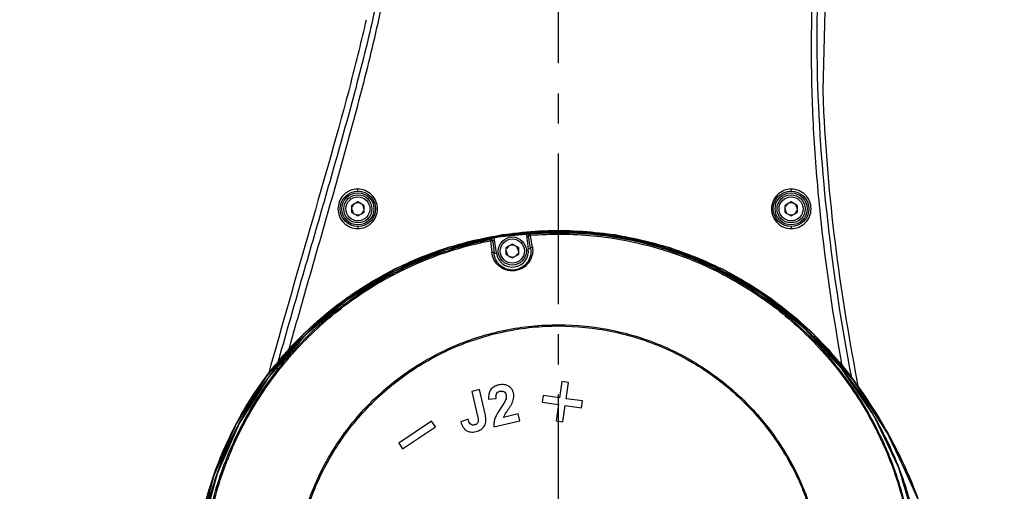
# Model space of a CAD drawing. Header units: millimetres. Extents: x 5828 to 6704, y 123 to 421.
# Tile 48 of 145: x 6415 to 6427, y 255 to 261. Entities that reach past the tile are written whole.
import ezdxf
from ezdxf import colors
from ezdxf.entities.mleader import LeaderData, LeaderLine
from ezdxf.math import Vec2, Vec3

# ---------------------------------------------------------------- set-up
doc = ezdxf.new("R2010")
doc.units = ezdxf.units.MM
doc.linetypes.add('CENTER', pattern=[0.6, 0.375, -0.075, 0.075, -0.075])
for name, color, linetype in [('中心线', 7, 'Continuous'), ('外形图', 7, 'Continuous'), ('多重引线', 7, 'Continuous'), ('尺寸标注', 7, 'Continuous')]:
    doc.layers.add(name, color=color, linetype=linetype)
doc.styles.add('微软雅黑', font='msyh.ttc', dxfattribs={"height": 1.5})
doc.dimstyles.new('尺寸标注_1_20比例', dxfattribs={"dimtxt": 1.5, "dimasz": 1.25, "dimexe": 0.5, "dimexo": 0.4, "dimgap": 0.5, "dimtad": 1, "dimdec": 1, "dimlfac": 20, "dimdsep": 46, "dimtxsty": '微软雅黑', "dimcen": 0.09, "dimadec": 0, "dimazin": 0, "dimtp": 0.01, "dimtm": 0.01, "dimtfac": 1, "dimtdec": 1, "dimtofl": 0, "dimtmove": 0, "dimatfit": 3, "dimfxl": 1, "dimtolj": 1, "dimarcsym": 0})

# ---------------------------------------------------------------- blocks, each defined once
blk = doc.blocks.new('*D1107')
at = {"layer": 'Defpoints', "color": 0}
for p in [(6396.354, 278.775), (6422.604, 233.66), (6422.604, 227.826)]:
    blk.add_point(p, dxfattribs=at)
at = {"layer": '尺寸标注', "color": 0, "lineweight": -2}
for p, q in [((6396.354, 278.375), (6396.354, 227.326)), ((6422.604, 233.26), (6422.604, 227.326)), ((6397.604, 227.826), (6421.354, 227.826))]:
    blk.add_line(p, q, dxfattribs=at)
at = {"layer": '尺寸标注', "color": 0}
for points in [[(6397.604, 228.034), (6397.604, 227.618), (6396.354, 227.826)], [(6421.354, 227.618), (6421.354, 228.034), (6422.604, 227.826)]]:
    blk.add_solid(points, dxfattribs=at)
at = {"layer": '尺寸标注', "color": 0, "insert": (6409.479, 229.102), "char_height": 1.5, "attachment_point": 5, "style": '微软雅黑'}
blk.add_mtext('\\A1;525', dxfattribs=at)
blk = doc.blocks.new('*D1135')
at = {"layer": 'Defpoints', "color": 0}
for p in [(6418.486, 281.475), (6430.504, 234.025), (6446.368, 234.025)]:
    blk.add_point(p, dxfattribs=at)
at = {"layer": '尺寸标注', "color": 0, "lineweight": -2}
for p, q in [((6418.886, 281.475), (6446.868, 281.475)), ((6446.368, 280.225), (6446.368, 235.275)), ((6430.904, 234.025), (6446.868, 234.025))]:
    blk.add_line(p, q, dxfattribs=at)
at = {"layer": '尺寸标注', "color": 0}
for points in [[(6446.576, 280.225), (6446.159, 280.225), (6446.368, 281.475)], [(6446.159, 235.275), (6446.576, 235.275), (6446.368, 234.025)]]:
    blk.add_solid(points, dxfattribs=at)
at = {"layer": '尺寸标注', "color": 0, "insert": (6445.092, 257.726), "char_height": 1.5, "attachment_point": 5, "rotation": 90, "style": '微软雅黑'}
blk.add_mtext('\\A1;949', dxfattribs=at)

msp = doc.modelspace()

# ---------------------------------------------------------------- linework, layer by layer
at = {"layer": '中心线', "linetype": 'CENTER', "ltscale": 5}
msp.add_line((6421.3543, 248.5891), (6421.3543, 283.5458), dxfattribs=at)
at = {"layer": '外形图', "color": 7, "linetype": 'Continuous'}
for p, q in [((6424.7019, 262.4144), (6424.6495, 260.2546)), ((6424.6495, 260.2546), (6424.6605, 259.9808)), ((6418.8543, 258.8619), (6418.7793, 258.8186)), ((6418.7793, 258.732), (6418.7793, 258.8186)), ((6418.9293, 258.8186), (6418.8543, 258.8619)), ((6418.9293, 258.8186), (6418.9293, 258.732)), ((6424.2543, 258.8619), (6424.1793, 258.8186)), ((6424.1793, 258.732), (6424.1793, 258.8186)), ((6424.3293, 258.8186), (6424.2543, 258.8619)), ((6424.3293, 258.8186), (6424.3293, 258.732)), ((6418.7793, 258.732), (6418.8543, 258.6887)), ((6418.8543, 258.6887), (6418.9293, 258.732)), ((6424.1793, 258.732), (6424.2543, 258.6887)), ((6424.2543, 258.6887), (6424.3293, 258.732)), ((6420.5811, 258.2233), (6420.5586, 258.3889)), ((6420.9551, 258.4418), (6420.9775, 258.2773)), ((6420.9551, 258.4418), (6420.9803, 258.4324)), ((6421.0031, 258.4608), (6420.9778, 258.4702)), ((6420.7793, 258.3369), (6420.7043, 258.2936)), ((6420.7043, 258.207), (6420.7043, 258.2936)), ((6420.8543, 258.2936), (6420.7793, 258.3369)), ((6420.8543, 258.2936), (6420.8543, 258.207)), ((6420.9775, 258.2773), (6421.0065, 258.2812)), ((6420.5521, 258.2194), (6420.5811, 258.2233)), ((6420.7043, 258.207), (6420.7793, 258.1637)), ((6420.7793, 258.1637), (6420.8543, 258.207)), ((6417.7373, 256.7143), (6417.699, 256.6703)), ((6421.3945, 256.6239), (6421.3659, 256.4235)), ((6421.4804, 256.6116), (6421.3945, 256.6239)), ((6421.4518, 256.4112), (6421.4804, 256.6116)), ((6420.3702, 256.5248), (6420.2737, 256.5027)), ((6420.2737, 256.5027), (6420.3446, 256.1931)), ((6420.4395, 256.2215), (6420.3702, 256.5248)), ((6420.4839, 256.4036), (6420.5775, 256.4153)), ((6421.1655, 256.4521), (6421.1533, 256.3662)), ((6421.3659, 256.4235), (6421.1655, 256.4521)), ((6421.1533, 256.3662), (6421.3537, 256.3376)), ((6421.3537, 256.3376), (6421.3251, 256.1372)), ((6421.411, 256.125), (6421.4396, 256.3253)), ((6421.4396, 256.3253), (6421.64, 256.2968)), ((6421.4513, 256.4109), (6421.4518, 256.4112)), ((6421.6522, 256.3827), (6421.4518, 256.4112)), ((6421.64, 256.2968), (6421.6522, 256.3827)), ((6420.8532, 256.2207), (6420.6708, 256.179)), ((6420.8727, 256.1354), (6420.8532, 256.2207)), ((6419.7714, 256.1332), (6419.3632, 255.8591)), ((6419.4116, 255.7871), (6419.8197, 256.0612)), ((6419.8197, 256.0612), (6419.7714, 256.1332)), ((6420.2281, 256.1548), (6420.1393, 256.1235)), ((6420.5507, 256.0618), (6420.8727, 256.1354)), ((6421.3251, 256.1372), (6421.411, 256.125)), ((6419.3632, 255.8591), (6419.4116, 255.7871)), ((6417.0544, 255.4474), (6416.8801, 254.7765))]:
    msp.add_line(p, q, dxfattribs=at)
for points in [[(6426.7568, 250.8493), (6426.5223, 252.6048), (6426.1955, 254.0435), (6425.8575, 255.1101), (6425.4857, 255.9348), (6425.029, 256.6469), (6424.5376, 257.2111), (6424.001, 257.6603), (6423.3989, 258.0228), (6422.7461, 258.2891), (6422.0617, 258.4514), (6421.3594, 258.506), (6420.6531, 258.4518), (6419.9669, 258.2906), (6419.3177, 258.0269), (6418.7154, 257.6651), (6418.1743, 257.2136), (6417.7107, 256.6859), (6417.3362, 256.0962), (6417.0574, 255.4559), (6416.881, 254.7811), (6416.8115, 254.0912)], [(6426.3331, 251.1234), (6426.2155, 252.6489), (6426.033, 253.8361), (6425.828, 254.781), (6425.597, 255.5519), (6425.2851, 256.2006), (6424.8886, 256.7845), (6424.4185, 257.2913), (6423.8831, 257.7155), (6423.2868, 258.055), (6422.645, 258.3006), (6421.9755, 258.4458), (6421.2892, 258.4874), (6420.6, 258.4246), (6419.9328, 258.2596), (6419.3029, 257.9968), (6418.7178, 257.6399), (6418.1916, 257.1968), (6417.74, 256.6808), (6417.3734, 256.1044), (6417.0981, 255.4775), (6416.9219, 254.8203), (6416.8482, 254.1464)], [(6417.699, 256.6703), (6417.3296, 256.0838), (6417.0544, 255.4474)], [(6426.5232, 252.598), (6426.1679, 254.1413), (6425.8096, 255.2371), (6425.4356, 256.0244), (6425.1042, 256.5226)]]:
    msp.add_lwpolyline(points, dxfattribs=at)
for centre, radius in [((6418.8548, 258.7752), 0.2208), ((6424.2537, 258.7753), 0.221), ((6418.8543, 258.7753), 0.2), ((6418.8543, 258.7753), 0.175), ((6418.8543, 258.7753), 0.15), ((6424.2543, 258.7753), 0.2), ((6424.2543, 258.7753), 0.175), ((6424.2543, 258.7753), 0.15), ((6420.7793, 258.2503), 0.175), ((6420.7793, 258.2503), 0.15)]:
    msp.add_circle(centre, radius, dxfattribs=at)
for centre, radius, start, end in [((6391.9447, 267.4424), 27.7445, 345.21171, 346.85132), ((6418.8543, 258.7753), 0.075, 180, 220.00237), ((6418.8543, 258.7753), 0.075, 120, 160.00237), ((6418.8543, 258.7753), 0.075, 60, 100.00237), ((6418.8543, 258.7753), 0.075, 300, 340.00237), ((6418.8543, 258.7753), 0.075, 0, 40.00237), ((6424.2543, 258.7753), 0.075, 180, 220.00237), ((6424.2543, 258.7753), 0.075, 120, 160.00237), ((6424.2543, 258.7753), 0.075, 60, 100.00237), ((6424.2543, 258.7753), 0.075, 300, 340.00237), ((6424.2543, 258.7753), 0.075, 0, 40.00237), ((6418.8543, 258.7753), 0.075, 240, 280.00237), ((6424.2543, 258.7753), 0.075, 240, 280.00237), ((6420.7683, 258.0698), 0.4159, 125.09933, 128.84688), ((6457.9302, 262.126), 37.6082, 185.71731, 185.9423), ((6421.3594, 253.9098), 4.5762, 94.7841, 100.45172), ((6420.7977, 258.0486), 0.4159, 125.0964, 128.84691), ((6421.0051, 258.4358), 0.025, 94.55435, 187.74805), ((6383.2302, 251.9114), 38.3096, 9.57115, 9.78995), ((6389.0508, 252.9353), 32.4262, 9.52545, 9.78573), ((6460.1406, 262.3373), 39.802, 185.72725, 185.93838), ((6420.7793, 258.2503), 0.2, 187.75004, 7.75004), ((6420.7793, 258.2503), 0.075, 120, 160.00237), ((6420.7793, 258.2503), 0.075, 60, 100.00237), ((6420.7793, 258.2503), 0.075, 0, 40.00237), ((6420.7793, 258.2503), 0.075, 180, 220.00237), ((6420.7793, 258.2503), 0.075, 240, 280.00237), ((6420.7793, 258.2503), 0.075, 300, 340.00237)]:
    msp.add_arc(centre, radius, start, end, dxfattribs=at)
for points, knots in [([(6419.4755, 264.8089), (6419.4648, 264.47), (6419.4364, 263.7915), (6419.3402, 262.7765), (6419.1825, 261.7683), (6418.9593, 260.7726), (6418.6964, 259.7871), (6418.4153, 258.8068), (6418.1305, 257.8275), (6417.9441, 257.1737), (6417.8516, 256.8466)], [0, 0, 0, 0, 0.1247065, 0.2497441, 0.3747832, 0.4998226, 0.6248708, 0.7499167, 0.8749603, 1, 1, 1, 1]), ([(6417.989, 257.0027), (6418.0791, 257.3226), (6418.2611, 257.9618), (6418.5369, 258.9198), (6418.8065, 259.8797), (6419.0573, 260.8447), (6419.2643, 261.8205), (6419.3837, 262.6433), (6419.4496, 263.3048), (6419.4862, 263.8021), (6419.5038, 264.2997), (6419.5097, 264.6313), (6419.511, 264.7968)], [0, 0, 0, 0, 0.1250224, 0.2500487, 0.3750778, 0.500109, 0.6251392, 0.7501697, 0.8126894, 0.8752105, 0.9377409, 1, 1, 1, 1]), ([(6424.8045, 264.4318), (6424.7636, 264.1149), (6424.6856, 263.4806), (6424.5818, 262.5275), (6424.5147, 261.5709), (6424.4968, 260.612), (6424.5308, 259.6537), (6424.6371, 258.3798), (6424.7774, 257.4305), (6424.8925, 256.8021)], [0, 0, 0, 0, 0.1250074, 0.2500254, 0.375035, 0.5000404, 0.6250434, 0.7500479, 1, 1, 1, 1]), ([(6424.8385, 264.4333), (6424.8216, 264.2716), (6424.7852, 263.9486), (6424.7142, 263.3023), (6424.6348, 262.4933), (6424.577, 261.5193), (6424.5678, 260.2185), (6424.6848, 258.5948), (6424.8849, 257.3089), (6425.0066, 256.6703)], [0, 0, 0, 0, 0.0624851, 0.1250007, 0.2500273, 0.3750453, 0.5000606, 0.7500217, 1, 1, 1, 1]), ([(6418.7703, 260.3607), (6418.61, 259.7502), (6418.2569, 258.538), (6417.9085, 257.3248), (6417.7379, 256.7171)], [0, 0, 0, 0, 0.4999972, 1, 1, 1, 1]), ([(6424.6605, 259.9808), (6424.688, 259.4009), (6424.7956, 258.2447), (6424.9846, 257.0997), (6425.0963, 256.5315)], [0, 0, 0, 0, 0.5006616, 1, 1, 1, 1]), ([(6418.851, 259.0214), (6418.8192, 259.0197), (6418.7706, 259.0124), (6418.7142, 258.9814), (6418.6643, 258.9408), (6418.6184, 258.8724), (6418.5993, 258.7757), (6418.6186, 258.6789), (6418.6735, 258.5973), (6418.7551, 258.5421), (6418.8196, 258.5304), (6418.8515, 258.5295)], [0, 0, 0, 0, 0.1243871, 0.1869881, 0.2496576, 0.3746574, 0.5000069, 0.6253797, 0.7504577, 0.8752755, 1, 1, 1, 1]), ([(6418.8543, 258.9961), (6418.8534, 258.9962), (6418.8527, 258.9995), (6418.8518, 259.0038), (6418.8512, 259.0119), (6418.851, 259.0179), (6418.851, 259.0214)], [0, 0, 0, 0, 0.0980009, 0.2881595, 0.5898612, 1, 1, 1, 1]), ([(6418.8515, 258.5295), (6418.8834, 258.531), (6418.9323, 258.5384), (6418.9891, 258.5693), (6419.0392, 258.61), (6419.0852, 258.6785), (6419.1044, 258.7755), (6419.0849, 258.8725), (6419.0295, 258.9542), (6418.9476, 259.0093), (6418.8829, 259.0207), (6418.851, 259.0214)], [0, 0, 0, 0, 0.1246393, 0.1873185, 0.2500175, 0.3749571, 0.5002212, 0.6256277, 0.7507923, 0.8755491, 1, 1, 1, 1]), ([(6424.258, 259.0211), (6424.226, 259.0206), (6424.1612, 259.0088), (6424.079, 258.954), (6424.0234, 258.8721), (6424.0039, 258.7749), (6424.0233, 258.6776), (6424.0786, 258.5959), (6424.1607, 258.5408), (6424.2255, 258.5298), (6424.2575, 258.5289)], [0, 0, 0, 0, 0.1244463, 0.2494465, 0.3748022, 0.5003041, 0.6256543, 0.7506731, 0.8754431, 1, 1, 1, 1]), ([(6424.2543, 258.9965), (6424.2551, 258.9966), (6424.2561, 258.9997), (6424.257, 259.004), (6424.2577, 259.0118), (6424.258, 259.0176), (6424.258, 259.0211)], [0, 0, 0, 0, 0.1022467, 0.2941251, 0.5916699, 1, 1, 1, 1]), ([(6424.2575, 258.5289), (6424.2894, 258.5294), (6424.354, 258.5417), (6424.4358, 258.5966), (6424.4909, 258.6785), (6424.5103, 258.7755), (6424.4909, 258.8726), (6424.4357, 258.954), (6424.3542, 259.0091), (6424.2898, 259.0198), (6424.258, 259.0211)], [0, 0, 0, 0, 0.1247883, 0.2497606, 0.3750742, 0.5007442, 0.6263274, 0.7513027, 0.8757388, 1, 1, 1, 1]), ([(6416.84, 253.4789), (6416.8076, 253.7622), (6416.7987, 254.1935), (6416.8704, 254.7603), (6416.9956, 255.3179), (6417.2505, 255.9889), (6417.7032, 256.721), (6418.2857, 257.3548), (6418.9759, 257.8689), (6419.7504, 258.2447), (6420.5819, 258.4672), (6421.4401, 258.532), (6422.2955, 258.4362), (6423.1175, 258.181), (6423.8778, 257.7777), (6424.4371, 257.3278), (6424.8272, 256.9103), (6425.0905, 256.5721), (6425.3275, 256.2153), (6425.5405, 255.8439), (6425.7254, 255.4575), (6425.8284, 255.1913), (6425.8766, 255.0571)], [0, 0, 0, 0, 0.0624857, 0.0937626, 0.1250385, 0.1875248, 0.2500192, 0.3125133, 0.3750079, 0.4375025, 0.4999978, 0.5624921, 0.6249847, 0.6874741, 0.749964, 0.8124595, 0.8437382, 0.8750046, 0.9062552, 0.9375047, 0.96876, 1, 1, 1, 1]), ([(6426.3302, 251.1705), (6426.3174, 251.5237), (6426.2813, 252.0529), (6426.2043, 252.7555), (6426.1317, 253.2806), (6426.0418, 253.8031), (6425.9517, 254.2356), (6425.8759, 254.5809), (6425.7965, 254.9254), (6425.679, 255.352), (6425.4808, 255.8453), (6425.1465, 256.4691), (6424.7085, 257.0332), (6424.1831, 257.5077), (6423.6053, 257.9167), (6422.7987, 258.2958), (6421.7533, 258.5129), (6420.8629, 258.4849), (6420.1703, 258.3416), (6419.6663, 258.1735), (6419.1857, 257.9468), (6418.5857, 257.5715), (6417.924, 256.9746), (6417.4202, 256.2392), (6417.1296, 255.5937), (6416.9698, 255.0867), (6416.8706, 254.5647), (6416.8472, 254.211), (6416.8463, 254.0343)], [0, 0, 0, 0, 0.0625198, 0.0937827, 0.1250496, 0.156309, 0.1875703, 0.2032139, 0.2188596, 0.2501159, 0.2814014, 0.3127004, 0.3751665, 0.4064489, 0.4377273, 0.5001618, 0.5625714, 0.6249742, 0.65623, 0.6874908, 0.7187536, 0.7500221, 0.8124633, 0.8749077, 0.9061866, 0.9374676, 0.9687402, 1, 1, 1, 1]), ([(6418.8543, 258.5544), (6418.8535, 258.5543), (6418.853, 258.5511), (6418.8522, 258.5468), (6418.8517, 258.5389), (6418.8515, 258.533), (6418.8515, 258.5295)], [0, 0, 0, 0, 0.0950826, 0.2854072, 0.5872687, 1, 1, 1, 1]), ([(6424.2543, 258.5543), (6424.2551, 258.5541), (6424.2558, 258.5509), (6424.2567, 258.5465), (6424.2573, 258.5384), (6424.2575, 258.5324), (6424.2575, 258.5289)], [0, 0, 0, 0, 0.0983794, 0.2897583, 0.590149, 1, 1, 1, 1]), ([(6425.6057, 255.5346), (6425.5127, 255.7766), (6425.284, 256.245), (6424.8364, 256.885), (6424.2856, 257.4399), (6423.6472, 257.8909), (6422.9409, 258.2255), (6422.1878, 258.4347), (6421.4098, 258.5103), (6420.6305, 258.4524), (6419.872, 258.2635), (6419.1577, 257.9459), (6418.5097, 257.5089), (6417.9445, 256.9693), (6417.4808, 256.3399), (6417.1334, 255.6397), (6416.911, 254.8906), (6416.8527, 254.3722), (6416.8464, 254.113)], [0, 0, 0, 0, 0.0625073, 0.1250139, 0.1875131, 0.2500121, 0.3125114, 0.3750107, 0.4375099, 0.5000114, 0.5625108, 0.6250081, 0.6875083, 0.7500091, 0.8125066, 0.8750055, 0.9375036, 1, 1, 1, 1]), ([(6416.9057, 253.8494), (6416.8947, 254.1118), (6416.921, 254.6399), (6417.101, 255.4112), (6417.4119, 256.1399), (6417.847, 256.8023), (6418.3923, 257.3773), (6419.0299, 257.848), (6419.7406, 258.1988), (6420.2492, 258.344), (6420.5074, 258.3937)], [0, 0, 0, 0, 0.1249407, 0.2499181, 0.3749021, 0.4999087, 0.6249117, 0.7499361, 0.8749561, 1, 1, 1, 1]), ([(6416.9218, 253.8509), (6416.9109, 254.1123), (6416.9378, 254.6383), (6417.117, 255.4066), (6417.4271, 256.1324), (6417.8598, 256.7926), (6418.4029, 257.3656), (6419.0376, 257.8349), (6419.7454, 258.1847), (6420.252, 258.3296), (6420.5091, 258.3793)], [0, 0, 0, 0, 0.1249385, 0.2499164, 0.3749032, 0.4999115, 0.6249143, 0.7499387, 0.874957, 1, 1, 1, 1]), ([(6420.5074, 258.3937), (6420.5071, 258.3934), (6420.5076, 258.3919), (6420.5076, 258.3893), (6420.5083, 258.3848), (6420.5088, 258.3814), (6420.5091, 258.3794)], [0, 0, 0, 0, 0.076048, 0.2731459, 0.5850195, 1, 1, 1, 1]), ([(6420.5368, 258.3725), (6420.5359, 258.379), (6420.5284, 258.3919), (6420.5138, 258.3949), (6420.5073, 258.3937)], [0, 0, 0, 0, 0.5000767, 1, 1, 1, 1]), ([(6420.5372, 258.3653), (6420.5364, 258.3702), (6420.5271, 258.3796), (6420.5152, 258.3803), (6420.5091, 258.3794)], [0, 0, 0, 0, 0.4450339, 1, 1, 1, 1]), ([(6420.5586, 258.3889), (6420.5577, 258.3954), (6420.5502, 258.4082), (6420.5357, 258.4113), (6420.5293, 258.4101)], [0, 0, 0, 0, 0.4999948, 1, 1, 1, 1]), ([(6420.9778, 258.4701), (6420.9712, 258.4695), (6420.958, 258.4627), (6420.9542, 258.4483), (6420.9551, 258.4418)], [0, 0, 0, 0, 0.4999661, 1, 1, 1, 1]), ([(6420.9803, 258.4324), (6420.9805, 258.4324), (6420.9806, 258.4316), (6420.9813, 258.4295), (6420.9816, 258.4271), (6420.9819, 258.4254)], [0, 0, 0, 0, 0.0779797, 0.2750207, 1, 1, 1, 1]), ([(6420.9819, 258.4254), (6420.9814, 258.4304), (6420.9878, 258.4419), (6420.999, 258.4459), (6421.0052, 258.4466)], [0, 0, 0, 0, 0.4456627, 1, 1, 1, 1]), ([(6425.6762, 255.0898), (6425.6444, 255.2159), (6425.5732, 255.4665), (6425.4296, 255.8303), (6425.2553, 256.1807), (6425.0508, 256.515), (6424.8177, 256.8303), (6424.471, 257.2214), (6423.975, 257.6511), (6423.299, 258.0541), (6422.5626, 258.3326), (6421.7889, 258.4776), (6421.2635, 258.4814), (6421.0031, 258.4607)], [0, 0, 0, 0, 0.062284, 0.1246491, 0.1870907, 0.2495857, 0.3121169, 0.3746734, 0.4997074, 0.624757, 0.7498085, 0.8748798, 1, 1, 1, 1]), ([(6421.0052, 258.4466), (6421.005, 258.4486), (6421.0045, 258.452), (6421.004, 258.4565), (6421.0033, 258.459), (6421.0034, 258.4605), (6421.0031, 258.4607)], [0, 0, 0, 0, 0.4157275, 0.7278206, 0.9246623, 1, 1, 1, 1]), ([(6421.0052, 258.4466), (6421.2646, 258.4673), (6421.7881, 258.4634), (6422.5591, 258.3186), (6423.2929, 258.0409), (6423.9666, 257.6391), (6424.4609, 257.2105), (6424.8064, 256.8205), (6425.0387, 256.5061), (6425.2423, 256.1728), (6425.4166, 255.8238), (6425.5594, 255.4612), (6425.6307, 255.2116), (6425.6628, 255.0862)], [0, 0, 0, 0, 0.1250702, 0.2501284, 0.3751813, 0.5002515, 0.6253181, 0.6878925, 0.7504368, 0.8129472, 0.8754017, 0.9377474, 1, 1, 1, 1]), ([(6421.0299, 258.3014), (6421.0349, 258.272), (6421.0344, 258.209), (6420.9984, 258.1167), (6420.9229, 258.0382), (6420.8138, 257.9964), (6420.6976, 258.0075), (6420.6039, 258.0628), (6420.5445, 258.1421), (6420.5271, 258.2028), (6420.5241, 258.2325)], [0, 0, 0, 0, 0.1098374, 0.227041, 0.3571118, 0.5000543, 0.6427889, 0.7726436, 0.8899287, 1, 1, 1, 1]), ([(6420.5372, 258.3653), (6420.537, 258.367), (6420.5367, 258.3694), (6420.5368, 258.3716), (6420.5367, 258.3724), (6420.5368, 258.3725)], [0, 0, 0, 0, 0.7244315, 0.9216708, 1, 1, 1, 1]), ([(6421.0065, 258.2812), (6421.011, 258.255), (6421.0108, 258.1987), (6420.9789, 258.1158), (6420.911, 258.045), (6420.8125, 258.0071), (6420.7074, 258.0172), (6420.6231, 258.0673), (6420.5701, 258.1385), (6420.5548, 258.1929), (6420.5521, 258.2194)], [0, 0, 0, 0, 0.1090479, 0.2258356, 0.3560526, 0.4999825, 0.6437264, 0.7737847, 0.8906785, 1, 1, 1, 1]), ([(6421.0065, 258.2812), (6421.006, 258.286), (6421.0128, 258.297), (6421.0237, 258.3006), (6421.0299, 258.3014)], [0, 0, 0, 0, 0.4344236, 1, 1, 1, 1]), ([(6420.5521, 258.2194), (6420.5513, 258.2241), (6420.5418, 258.2329), (6420.5303, 258.2334), (6420.5241, 258.2325)], [0, 0, 0, 0, 0.4336942, 1, 1, 1, 1]), ([(6418.0636, 253.6951), (6418.041, 253.9168), (6418.0408, 254.3662), (6418.1771, 255.0254), (6418.4431, 255.6441), (6418.8285, 256.1966), (6419.3173, 256.6602), (6419.8896, 257.0157), (6420.5216, 257.2491), (6421.1877, 257.3508), (6421.8607, 257.3153), (6422.5135, 257.1477), (6423.1183, 256.8498), (6423.6508, 256.437), (6424.0155, 256.0097), (6424.2522, 255.6309), (6424.3754, 255.3801), (6424.4564, 255.1723), (6424.5261, 254.9608), (6424.63, 254.5855), (6424.7036, 254.26), (6424.7512, 254.0429)], [0, 0, 0, 0, 0.0624546, 0.1249472, 0.1874511, 0.2499569, 0.3124802, 0.3749949, 0.437519, 0.500043, 0.5625863, 0.6251439, 0.6876908, 0.7502317, 0.8127437, 0.8440182, 0.8752748, 0.8908904, 0.9065012, 0.9376969, 1, 1, 1, 1]), ([(6418.0792, 253.6964), (6418.057, 253.9171), (6418.0578, 254.3646), (6418.194, 255.0207), (6418.4592, 255.6367), (6418.8429, 256.1868), (6419.3294, 256.6485), (6419.8991, 257.0026), (6420.5284, 257.2348), (6421.1918, 257.3357), (6421.8618, 257.3), (6422.5116, 257.1325), (6423.1134, 256.8353), (6423.6432, 256.4237), (6424.006, 255.9979), (6424.2414, 255.6206), (6424.364, 255.3709), (6424.4446, 255.164), (6424.4968, 255.006), (6424.5437, 254.8465), (6424.6015, 254.6326), (6424.6661, 254.3635), (6424.7151, 254.1477), (6424.7384, 254.0396)], [0, 0, 0, 0, 0.0624536, 0.1249461, 0.1874497, 0.2499549, 0.3124767, 0.3749908, 0.4375143, 0.5000377, 0.5625806, 0.6251379, 0.6876847, 0.7502265, 0.8127391, 0.8440136, 0.8752698, 0.8908852, 0.9064958, 0.9221009, 0.9376934, 0.9688594, 1, 1, 1, 1]), ([(6420.6108, 256.5819), (6420.591, 256.5774), (6420.5618, 256.5669), (6420.5278, 256.5442), (6420.4867, 256.4992), (6420.4791, 256.4431), (6420.4839, 256.4036)], [0, 0, 0, 0, 0.2524058, 0.3791042, 0.5052606, 1, 1, 1, 1]), ([(6420.6708, 256.179), (6420.6775, 256.2017), (6420.698, 256.2318), (6420.7243, 256.2709), (6420.7444, 256.3003), (6420.7636, 256.3303), (6420.7797, 256.3621), (6420.7914, 256.3958), (6420.7983, 256.4308), (6420.7978, 256.4666), (6420.7888, 256.5013), (6420.7717, 256.5328), (6420.7476, 256.5594), (6420.7166, 256.5779), (6420.6703, 256.5896), (6420.6339, 256.5871), (6420.6108, 256.5819)], [0, 0, 0, 0, 0.1247639, 0.1873821, 0.2499935, 0.3126182, 0.3751795, 0.4377787, 0.5002917, 0.5627739, 0.6252187, 0.687675, 0.7501372, 0.8126006, 0.8751773, 1, 1, 1, 1]), ([(6420.5775, 256.4153), (6420.5761, 256.4243), (6420.5742, 256.4424), (6420.5778, 256.47), (6420.5946, 256.493), (6420.6198, 256.5052), (6420.6471, 256.5085), (6420.6748, 256.5022), (6420.6942, 256.4815), (6420.7007, 256.4642), (6420.7025, 256.4553)], [0, 0, 0, 0, 0.1253584, 0.250391, 0.3749793, 0.5001115, 0.6255587, 0.7503905, 0.8749237, 1, 1, 1, 1]), ([(6420.6961, 256.3951), (6420.6851, 256.3662), (6420.649, 256.315), (6420.6054, 256.2515), (6420.5757, 256.1972), (6420.5575, 256.1543), (6420.5483, 256.1084), (6420.5488, 256.0771), (6420.5507, 256.0618)], [0, 0, 0, 0, 0.2497467, 0.4993332, 0.6245267, 0.7496081, 0.8747584, 1, 1, 1, 1]), ([(6420.1393, 256.1235), (6420.1443, 256.1017), (6420.1594, 256.0591), (6420.2057, 256.0065), (6420.2631, 255.993), (6420.3076, 255.9974), (6420.3514, 256.0072), (6420.4036, 256.0311), (6420.4463, 256.0869), (6420.4541, 256.1558), (6420.4445, 256.1997), (6420.4395, 256.2215)], [0, 0, 0, 0, 0.1251922, 0.2496219, 0.3741725, 0.4370738, 0.5000099, 0.6252151, 0.7497664, 0.8745372, 1, 1, 1, 1]), ([(6420.3446, 256.1931), (6420.3469, 256.1828), (6420.3523, 256.1625), (6420.3555, 256.1358), (6420.3503, 256.115), (6420.3416, 256.1014), (6420.329, 256.0912), (6420.3139, 256.0856), (6420.2983, 256.0827), (6420.277, 256.0825), (6420.2522, 256.0961), (6420.2362, 256.1242), (6420.2308, 256.1446), (6420.2281, 256.1548)], [0, 0, 0, 0, 0.1252891, 0.2502351, 0.3128296, 0.3754527, 0.4381208, 0.5008859, 0.5636782, 0.6264091, 0.7501707, 0.8747721, 1, 1, 1, 1]), ([(6426.3428, 251.1239), (6426.3294, 251.4974), (6426.2905, 252.0573), (6426.2065, 252.8003), (6426.1266, 253.3555), (6426.027, 253.9074), (6425.9293, 254.3644), (6425.845, 254.7287), (6425.777, 255.0007), (6425.7002, 255.2705), (6425.6392, 255.4474), (6425.6057, 255.5346)], [0, 0, 0, 0, 0.2499853, 0.3749874, 0.4999898, 0.6249881, 0.7499889, 0.8124897, 0.8749908, 0.9375012, 1, 1, 1, 1])]:
    msp.add_open_spline(points, degree=3, knots=knots, dxfattribs=at)
msp.add_open_spline([(6420.7025, 256.4553), (6420.7067, 256.4356), (6420.7034, 256.4139), (6420.6961, 256.3951)], degree=3, dxfattribs=at)

# ---------------------------------------------------------------- dimensions: what is measured, and where the dimension line sits
at = {"layer": '尺寸标注'}
dim = msp.add_linear_dim(base=(6446.3676, 234.0253), p1=(6418.4864, 281.4753), p2=(6430.5043, 234.0253), angle=90, dimstyle='尺寸标注_1_20比例', dxfattribs=at)
dim.commit()
dim.dimension.update_dxf_attribs({"geometry": '*D1135', "text_midpoint": (6446.3676, 257.7263), "dimtype": 160})
dim = msp.add_linear_dim(base=(6422.6043, 227.8259), p1=(6396.3543, 278.7753), p2=(6422.6043, 233.6596), dimstyle='尺寸标注_1_20比例', dxfattribs=at)
dim.commit()
dim.dimension.update_dxf_attribs({"geometry": '*D1107', "text_midpoint": (6409.4793, 229.1016)})

# ---------------------------------------------------------------- leaders
at = {"layer": '多重引线'}
ml = msp.add_multileader_mtext('Standard', dxfattribs=at)
ml.set_content('\\A1;\\pxqc;4×{\\C256;Φ8H7({\\H0.7x;\\S+0.015^   0;}) depth8\\P4×M6 depth12}', style='微软雅黑')
ml.set_leader_properties()
ml.build(insert=Vec2(0, 0))
ml.multileader.update_dxf_attribs({"text_left_attachment_type": 5, "text_right_attachment_type": 5, "dogleg_length": 1, "arrow_head_size": 1.25})
ctx = ml.context
ctx.base_point, ctx.char_height, ctx.arrow_head_size, ctx.landing_gap_size, ctx.plane_origin = Vec3(6373.1933, 258.1217), 1.5, 1.25, 0.5, Vec3(6421.1043, 245.6253)
ctx.left_attachment, ctx.right_attachment, ctx.text_align_type = 5, 5, 2
notes = []
notes.append((ctx, [(0, (1, 1, 0), (6396.35, 258.1217), (-1, 0), 1, [(0, [(6421.1043, 245.6253)], 0, [])])]))
ctx.mtext.insert, ctx.mtext.width, ctx.mtext.alignment, ctx.mtext.flow_direction = Vec3(6394.85, 263.2264), 22.015803, 3, 5
for ctx, leaders in notes:
    for number, flags, end, landing, length, lines in leaders:
        leader = LeaderData()
        leader.index, (leader.has_last_leader_line, leader.has_dogleg_vector, leader.attachment_direction) = number, flags
        leader.last_leader_point, leader.dogleg_vector, leader.dogleg_length = Vec3(end), Vec3(landing), length
        for number, points, colour, breaks in lines:
            line = LeaderLine()
            line.index, line.vertices, line.color, line.breaks = number, Vec3.list(points), colors.encode_raw_color(colour), breaks
            leader.lines.append(line)
        ctx.leaders.append(leader)

doc.saveas('drawing.dxf')
